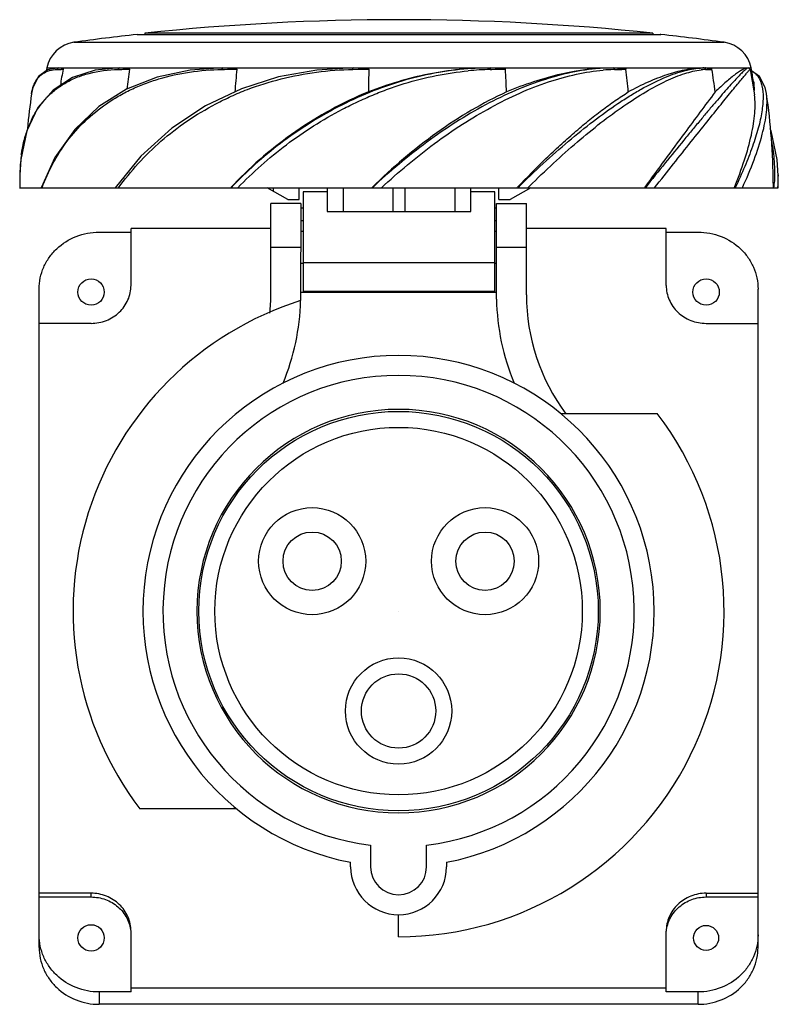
# Model space of a CAD drawing. Header units: millimetres. Extents: x 189 to 284, y 158 to 281.
import ezdxf

# ---------------------------------------------------------------- set-up
doc = ezdxf.new("R2010")
doc.units = ezdxf.units.MM
doc.header["$LTSCALE"] = 30.734
doc.layers.get('0').update_dxf_attribs({"linetype": 'CONTINUOUS'})

msp = doc.modelspace()

# ---------------------------------------------------------------- linework, layer by layer
at = {"color": 7, "linetype": 'Continuous'}
for p, q in [((203.99, 279.47), (204.06, 279.48)), ((203.99, 279.47), (269.54, 279.47)), ((204.96, 279.63), (204.96, 279.48)), ((268.56, 279.63), (204.96, 279.63)), ((268.56, 279.63), (268.56, 279.48)), ((269.54, 279.47), (269.46, 279.48)), ((196.06, 278.5), (277.46, 278.5)), ((192.68, 275.28), (194.18, 275.28)), ((194.16, 275.28), (192.74, 275.03)), ((193.94, 275.09), (194.19, 275.1)), ((194.19, 275.1), (194.45, 275.11)), ((194.23, 275.28), (201.79, 275.28)), ((194.45, 275.11), (194.71, 275.12)), ((201.6, 275.09), (201.78, 275.09)), ((201.78, 275.09), (202.06, 275.1)), ((201.91, 275.28), (214.72, 275.28)), ((202.06, 275.1), (203.02, 275.12)), ((214.61, 275.09), (214.71, 275.09)), ((214.71, 275.09), (214.9, 275.09)), ((214.9, 275.28), (231.01, 275.28)), ((214.9, 275.09), (216.46, 275.12)), ((230.99, 275.09), (232.99, 275.12)), ((231.21, 275.28), (248.17, 275.28)), ((248.17, 275.28), (245.39, 275.17)), ((248.19, 275.09), (248.24, 275.09)), ((248.19, 275.09), (248.24, 275.09)), ((248.24, 275.09), (248.37, 275.09)), ((248.36, 275.28), (263.6, 275.28)), ((248.37, 275.09), (250.1, 275.12)), ((263.6, 275.28), (262.25, 275.24)), ((263.75, 275.28), (274.8, 275.28)), ((274.49, 275.27), (274.94, 275.28)), ((275.04, 275.28), (280.47, 275.28)), ((280.47, 275.28), (280.47, 275.28)), ((280.49, 275.28), (280.85, 275.28)), ((280.69, 275.07), (280.7, 275.07)), ((280.71, 275.08), (280.71, 275.08)), ((280.73, 275.11), (281.26, 271.9)), ((190.76, 272.05), (190.77, 272.09)), ((282.76, 272.05), (282.76, 272.1)), ((193.67, 264.06), (191.97, 260.3)), ((189.29, 261.91), (189.29, 261.77)), ((189.29, 261.91), (189.29, 261.77)), ((284.23, 261.91), (284.24, 261.77)), ((284.23, 261.91), (284.24, 261.74)), ((284.24, 261.74), (284.24, 261.77)), ((189.27, 260.3), (284.25, 260.3)), ((222.86, 258.8), (220.26, 260.3)), ((221, 260.3), (221, 259.88)), ((224.26, 258.8), (224.26, 260.3)), ((227.76, 260.3), (227.76, 257.3)), ((229.76, 260.3), (229.76, 257.3)), ((233.41, 260.34), (233.37, 260.3)), ((233.4, 260.34), (233.37, 260.3)), ((236.01, 260.3), (236.01, 257.3)), ((237.51, 260.3), (237.51, 257.3)), ((243.76, 260.3), (243.76, 257.3)), ((245.76, 257.3), (245.76, 260.3)), ((249.26, 258.8), (249.26, 260.3)), ((253.26, 260.3), (250.66, 258.8)), ((251.55, 260.3), (251.6, 260.35)), ((251.55, 260.3), (251.6, 260.35)), ((252.88, 260.3), (253.08, 260.49)), ((267.53, 260.36), (267.48, 260.3)), ((278.74, 260.3), (278.76, 260.34)), ((278.74, 260.3), (278.76, 260.34)), ((283.61, 260.87), (283.61, 260.3)), ((222.86, 258.8), (224.26, 258.8)), ((227.76, 259.8), (224.76, 259.8)), ((224.76, 259.8), (224.76, 247.3)), ((248.76, 259.8), (245.76, 259.8)), ((248.76, 247.3), (248.76, 259.8)), ((249.26, 258.8), (250.66, 258.8)), ((224.46, 258.3), (220.71, 258.3)), ((220.71, 246.9), (220.71, 258.3)), ((224.46, 258.3), (224.42, 246.16)), ((224.76, 257.74), (224.46, 257.74)), ((248.96, 257.74), (248.76, 257.74)), ((248.96, 258.3), (252.71, 258.3)), ((248.97, 246.36), (248.96, 258.3)), ((252.71, 246.9), (252.71, 258.3)), ((227.76, 257.3), (245.76, 257.3)), ((220.71, 255.2), (203.21, 255.2)), ((203.21, 248.07), (203.21, 255.2)), ((224.45, 256.21), (224.76, 256.21)), ((248.76, 256.21), (248.96, 256.21)), ((270.21, 255.2), (252.71, 255.2)), ((270.21, 248.07), (270.21, 255.2)), ((199.21, 254.74), (203.21, 254.74)), ((224.76, 254.8), (224.45, 254.8)), ((248.96, 254.8), (248.76, 254.8)), ((270.21, 254.74), (274.21, 254.74)), ((224.44, 252.8), (220.71, 252.8)), ((252.71, 252.8), (248.96, 252.8)), ((224.76, 250.8), (224.44, 250.8)), ((224.76, 250.92), (248.76, 250.92)), ((248.96, 250.8), (248.76, 250.8)), ((191.71, 165.22), (191.71, 247.61)), ((248.97, 247.16), (224.43, 247.16)), ((248.76, 247.3), (224.76, 247.3)), ((281.71, 165.22), (281.71, 247.61)), ((198.21, 243.32), (191.71, 243.32)), ((275.21, 243.32), (281.71, 243.32)), ((257.03, 232.02), (269.1, 232.02)), ((216.4, 182.57), (204.32, 182.57)), ((233.21, 178.01), (233.21, 175.3)), ((240.21, 175.3), (240.21, 178.01)), ((230.71, 175.3), (230.71, 175.87)), ((242.71, 175.87), (242.71, 175.3)), ((198.21, 171.99), (191.71, 171.99)), ((191.71, 171.52), (198.21, 171.52)), ((198.21, 171.52), (198.21, 171.99)), ((275.21, 171.99), (281.71, 171.99)), ((275.21, 171.99), (275.21, 171.52)), ((275.21, 171.52), (281.71, 171.52)), ((236.71, 166.55), (236.71, 169.3)), ((203.21, 159.63), (203.21, 167.23)), ((270.21, 159.63), (270.21, 167.23)), ((203.21, 159.63), (199.21, 159.63)), ((199.21, 159.63), (199.21, 158.09)), ((270.21, 160.1), (203.21, 160.1)), ((274.21, 159.63), (270.21, 159.63)), ((274.21, 158.09), (274.21, 159.63)), ((274.21, 158.09), (199.21, 158.09))]:
    msp.add_line(p, q, dxfattribs=at)
for points in [[(201.77, 275.28), (198.73, 275), (195.87, 274.08), (193.46, 272.52), (191.55, 270.32), (190.17, 267.43), (189.4, 263.82), (189.29, 261.91)], [(192.74, 275.03), (191.63, 274.21), (190.93, 272.84), (190.77, 272.09)], [(231.01, 275.28), (226.48, 275.02), (221.68, 274.16), (217.03, 272.68), (212.55, 270.55), (208.33, 267.75), (204.46, 264.25), (201.21, 260.3)], [(214.71, 275.28), (210.62, 275.02), (206.48, 274.13), (202.65, 272.61)], [(280.73, 275.11), (280.69, 275.19), (280.64, 275.25)], [(282.76, 272.1), (282.59, 272.84), (281.89, 274.21), (280.91, 274.93)], [(202.65, 272.61), (199.18, 270.44), (196.16, 267.59), (193.67, 264.06)], [(284.24, 261.77), (284.12, 263.82), (283.36, 267.43), (283.24, 267.68)]]:
    msp.add_lwpolyline(points, dxfattribs=at)
for centre, radius in [((198.21, 247.24), 1.65), ((275.21, 247.24), 1.65), ((236.71, 207.3), 25), ((236.71, 207.3), 23), ((225.89, 213.55), 6.7), ((247.54, 213.55), 6.7), ((225.89, 213.55), 3.65), ((247.54, 213.55), 3.65), ((236.71, 194.8), 6.65), ((236.71, 194.8), 4.65), ((198.21, 166.4), 1.65), ((275.21, 166.4), 1.57)]:
    msp.add_circle(centre, radius, dxfattribs=at)
for centre, radius, start, end in [((236.76, -18.68), 300, 83.9152, 96.0848), ((236.76, -18.73), 300, 96.2724, 97.7967), ((236.76, -18.73), 300, 82.2033, 83.7276), ((196.61, 274.53), 4, 97.7967, 169.2053), ((276.92, 274.53), 4, 10.7947, 82.2033), ((271.26, 260.3), 80, 169.2053, 169.4593), ((275.74, 260.35), 82.37, 169.6689, 171.084), ((300.8, 260.48), 98.87, 171.4847, 172.9451), ((370.35, 260.6), 154.58, 174.6106, 175.6662), ((821.7, 260.63), 588.89, 178.58995, 178.86611), ((248.89, 238.38), 36.71, 91.1003, 95.4169), ((-46.25, 260.65), 296.7, 2.2468, 2.7953), ((264.29, 252.03), 23.06, 91.6552, 94.912), ((264.24, 253.36), 21.73, 91.2757, 91.6175), ((138.09, 260.52), 127.92, 5.2741, 6.5519), ((274.95, 264.7), 10.58, 91.0573, 92.3998), ((275.5, 267.22), 7.88, 93.6607, 96.6768), ((274.94, 265), 10.28, 90.7929, 91.0521), ((274.94, 265.09), 10.19, 90.0032, 90.7919), ((275.45, 267.92), 7.17, 92.8945, 93.6112), ((275.04, 268.69), 6.59, 89.2829, 89.9691), ((275.44, 268.12), 6.98, 92.2824, 92.894), ((268.95, 448.63), 173.66, 272.0473, 272.3012), ((185.78, 260.39), 91.35, 7.4815, 9.2806), ((202.26, 260.3), 80, 9.5685, 10.7947), ((271.64, 260.3), 81.73, 171.7383, 174.8206), ((201.77, 260.29), 81.85, 0.4014, 8.2568), ((201.81, 263.41), 12.29, 154.0071, 158.0914), ((208.6, 261.74), 19.3, 171.9316, 174.7392), ((211.13, 261.53), 21.84, 174.8066, 179.0081), ((279.89, 260.3), 90.61, 179.0674, 180), ((259.56, 261.5), 24.67, 357.2177, 0.5666), ((193.64, 260.3), 90.61, 360, 0.9329), ((253.9, 224.46), 52.38, 136.1566, 136.8282), ((253.71, 262.31), 30.06, 356.1612, 357.2715), ((195.71, 246.9), 25, 354.7382, 360), ((277.71, 246.9), 25, 180, 216.5719), ((236.71, 207.3), 40.75, 107.5082, 217.354), ((195.71, 246.9), 28.75, 337.3953, 358.5329), ((277.71, 246.9), 28.75, 181.0715, 202.6047), ((236.71, 207.3), 32, 280.8069, 259.1931), ((236.71, 207.3), 29.5, 276.8139, 263.1861), ((236.71, 207.3), 25.25, 270, 269.9524), ((236.71, 207.3), 40.75, 270, 37.3541), ((236.71, 207.3), 0.0104, 90, 270), ((236.71, 175.3), 6, 180, 360), ((236.71, 175.3), 3.5, 180, 360)]:
    msp.add_arc(centre, radius, start, end, dxfattribs=at)
for points, knots in [([(190.76, 268.8), (190.99, 269.27), (191.51, 270.17), (192.47, 271.41), (193.6, 272.5), (194.9, 273.4), (196.37, 274.12), (198.58, 274.85), (200.38, 275.06), (201.6, 275.09)], [0, 0, 0, 0, 0.118573, 0.236099, 0.35367, 0.472486, 0.594936, 0.722927, 1, 1, 1, 1]), ([(190.77, 272.09), (190.82, 272.42), (190.96, 273.04), (191.38, 273.87), (191.98, 274.5), (192.48, 274.77), (192.75, 274.87)], [0, 0, 0, 0, 0.280984, 0.529478, 0.762916, 1, 1, 1, 1]), ([(192.08, 260.3), (192.47, 261.33), (193.37, 263.35), (195.16, 266.17), (197.41, 268.71), (199.65, 270.51), (201.62, 271.77), (203.22, 272.61), (204.92, 273.34), (207.34, 274.15), (210.58, 274.86), (213.25, 275.07), (214.61, 275.09)], [0, 0, 0, 0, 0.114817, 0.23023, 0.347102, 0.466934, 0.528621, 0.591522, 0.655744, 0.721456, 0.85757, 1, 1, 1, 1]), ([(192.75, 274.87), (192.84, 274.9), (193.23, 275.02), (193.63, 275.08), (193.94, 275.09)], [0, 0, 0, 0, 0.236249, 1, 1, 1, 1]), ([(193.94, 275.09), (193.95, 275.14), (194.01, 275.24), (194.11, 275.28), (194.16, 275.28)], [0, 0, 0, 0, 0.511056, 1, 1, 1, 1]), ([(194.38, 275.28), (194.44, 275.27), (194.53, 275.26), (194.63, 275.23), (194.68, 275.19), (194.71, 275.16), (194.71, 275.14), (194.71, 275.12)], [0, 0, 0, 0, 0.445884, 0.679418, 0.805529, 0.878846, 1, 1, 1, 1]), ([(201.6, 275.09), (201.61, 275.12), (201.62, 275.16), (201.66, 275.23), (201.71, 275.27), (201.75, 275.28), (201.77, 275.28)], [0, 0, 0, 0, 0.286139, 0.547639, 0.778478, 1, 1, 1, 1]), ([(201.65, 260.3), (202.42, 261.34), (204.08, 263.38), (206.94, 266.19), (210.2, 268.71), (213.21, 270.5), (215.76, 271.76), (218.46, 272.9), (222.01, 274), (226.45, 274.85), (229.47, 275.07), (230.99, 275.09)], [0, 0, 0, 0, 0.114178, 0.231459, 0.351984, 0.475941, 0.539252, 0.603334, 0.733574, 0.866107, 1, 1, 1, 1]), ([(201.91, 275.28), (202, 275.28), (202.19, 275.28), (202.43, 275.27), (202.62, 275.25), (202.76, 275.23), (202.88, 275.21), (202.96, 275.18), (203.02, 275.14), (203.02, 275.12)], [0, 0, 0, 0, 0.245987, 0.494073, 0.618808, 0.743909, 0.869358, 0.932582, 1, 1, 1, 1]), ([(214.61, 275.09), (214.61, 275.12), (214.63, 275.16), (214.64, 275.22), (214.67, 275.27), (214.7, 275.28), (214.71, 275.28)], [0, 0, 0, 0, 0.336975, 0.621576, 0.832868, 1, 1, 1, 1]), ([(214.9, 275.28), (215.03, 275.28), (215.23, 275.28), (215.49, 275.27), (215.69, 275.26), (215.89, 275.25), (216.06, 275.24), (216.19, 275.22), (216.29, 275.2), (216.37, 275.18), (216.43, 275.16), (216.46, 275.14), (216.46, 275.12)], [0, 0, 0, 0, 0.249272, 0.374258, 0.499441, 0.624777, 0.750183, 0.812872, 0.875498, 0.937979, 0.96917, 1, 1, 1, 1]), ([(245.39, 275.17), (242.59, 274.96), (238.38, 274.16), (233.02, 272.27), (229.11, 270.46), (225.39, 268.32), (220.78, 265.11), (217.64, 262.3), (215.73, 260.3)], [0, 0, 0, 0, 0.248676, 0.375583, 0.502789, 0.629498, 0.7549, 1, 1, 1, 1]), ([(216.57, 260.3), (217.51, 261.25), (219.47, 263.12), (222.64, 265.72), (226.04, 268.09), (229.06, 269.82), (231.56, 271.06), (233.48, 271.91), (235.43, 272.68), (238.06, 273.55), (241.38, 274.4), (244.08, 274.8), (245.43, 274.93)], [0, 0, 0, 0, 0.121944, 0.245956, 0.3716, 0.498333, 0.561919, 0.625479, 0.688905, 0.752105, 0.877264, 1, 1, 1, 1]), ([(230.99, 275.09), (231, 275.11), (231, 275.16), (231, 275.22), (231, 275.25), (231, 275.28), (231.01, 275.28)], [0, 0, 0, 0, 0.393299, 0.712882, 0.921713, 1, 1, 1, 1]), ([(231.21, 275.28), (231.36, 275.28), (231.59, 275.28), (231.89, 275.27), (232.11, 275.26), (232.34, 275.25), (232.53, 275.24), (232.68, 275.22), (232.79, 275.2), (232.89, 275.18), (232.95, 275.16), (232.99, 275.14), (232.99, 275.12)], [0, 0, 0, 0, 0.250323, 0.37556, 0.500834, 0.626134, 0.751433, 0.814071, 0.876677, 0.939189, 0.970351, 1, 1, 1, 1]), ([(248.17, 275.28), (245.59, 275.28), (240.38, 274.74), (235.37, 273.24), (232.93, 272.28)], [0, 0, 0, 0, 0.495677, 1, 1, 1, 1]), ([(262.25, 275.24), (261.08, 275.17), (258.66, 274.85), (255.01, 273.9), (251.28, 272.5), (247.53, 270.69), (243.83, 268.51), (240.22, 266.03), (236.74, 263.29), (234.52, 261.32), (233.44, 260.3)], [0, 0, 0, 0, 0.106396, 0.220599, 0.341438, 0.467772, 0.597993, 0.730931, 0.865275, 1, 1, 1, 1]), ([(234.56, 260.3), (235.62, 261.27), (237.78, 263.18), (241.15, 265.84), (244.64, 268.26), (248.22, 270.37), (251.8, 272.18), (255.38, 273.57), (258.88, 274.55), (261.19, 274.92), (262.32, 275.01)], [0, 0, 0, 0, 0.135401, 0.270245, 0.403459, 0.533813, 0.659948, 0.780454, 0.89412, 1, 1, 1, 1]), ([(248.24, 275.09), (248.23, 275.14), (248.22, 275.2), (248.2, 275.27), (248.18, 275.28), (248.17, 275.28)], [0, 0, 0, 0, 0.693252, 0.898921, 1, 1, 1, 1]), ([(248.36, 275.28), (248.51, 275.28), (248.73, 275.28), (249.02, 275.27), (249.24, 275.26), (249.46, 275.25), (249.65, 275.24), (249.79, 275.22), (249.9, 275.2), (249.99, 275.18), (250.06, 275.16), (250.1, 275.14), (250.1, 275.12)], [0, 0, 0, 0, 0.250202, 0.375139, 0.49999, 0.624784, 0.749593, 0.812052, 0.874608, 0.937385, 0.969011, 1, 1, 1, 1]), ([(263.6, 275.28), (261.4, 275.28), (256.81, 274.68), (252.43, 273.21), (250.23, 272.28)], [0, 0, 0, 0, 0.478133, 1, 1, 1, 1]), ([(251.66, 260.3), (252.69, 261.33), (254.76, 263.3), (257.91, 266.09), (261.02, 268.6), (263.6, 270.48), (265.62, 271.78), (267.49, 272.88), (269.68, 274), (272.16, 274.91), (273.76, 275.22), (274.49, 275.27)], [0, 0, 0, 0, 0.157516, 0.309829, 0.454961, 0.590555, 0.654387, 0.714935, 0.82528, 0.92066, 1, 1, 1, 1]), ([(253.08, 260.49), (254.08, 261.46), (256.04, 263.34), (259.03, 266), (261.96, 268.42), (264.83, 270.51), (267.54, 272.29), (270.09, 273.65), (272.4, 274.6), (273.89, 274.96), (274.58, 275.04)], [0, 0, 0, 0, 0.158172, 0.310865, 0.456061, 0.591637, 0.71562, 0.825766, 0.920741, 1, 1, 1, 1]), ([(263.75, 275.09), (263.75, 275.12), (263.73, 275.17), (263.69, 275.25), (263.63, 275.29), (263.6, 275.28)], [0, 0, 0, 0, 0.314661, 0.593738, 1, 1, 1, 1]), ([(263.75, 275.28), (263.87, 275.28), (264.06, 275.28), (264.3, 275.27), (264.47, 275.26), (264.65, 275.25), (264.8, 275.24), (264.92, 275.22), (265.01, 275.2), (265.09, 275.18), (265.14, 275.16), (265.17, 275.14), (265.18, 275.12)], [0, 0, 0, 0, 0.24875, 0.372679, 0.496388, 0.619986, 0.743723, 0.805816, 0.868302, 0.931744, 0.964577, 1, 1, 1, 1]), ([(263.75, 275.09), (263.87, 275.09), (264.35, 275.1), (264.82, 275.11), (265.18, 275.12)], [0, 0, 0, 0, 0.254714, 1, 1, 1, 1]), ([(274.51, 275.27), (273.83, 275.25), (272.4, 275.05), (270.2, 274.44), (267.85, 273.51), (266.28, 272.72), (265.47, 272.28)], [0, 0, 0, 0, 0.211897, 0.449378, 0.71254, 1, 1, 1, 1]), ([(280.47, 275.28), (280.44, 275.28), (280.39, 275.26), (280.3, 275.2), (280.19, 275.11), (279.97, 274.93), (279.64, 274.61), (279.18, 274.13), (278.61, 273.53), (277.95, 272.8), (277.21, 271.95), (276.38, 271), (275.48, 269.94), (274.52, 268.78), (273.49, 267.54), (272, 265.74), (270.03, 263.32), (268.43, 261.33), (267.61, 260.3)], [0, 0, 0, 0, 0.003219, 0.008493, 0.015908, 0.025481, 0.051055, 0.085039, 0.127119, 0.176838, 0.233885, 0.298004, 0.368465, 0.444593, 0.526243, 0.613019, 0.799317, 1, 1, 1, 1]), ([(268.75, 260.3), (269.55, 261.29), (271.08, 263.21), (273.26, 265.97), (275.24, 268.45), (276.98, 270.59), (278.23, 272.16), (279.09, 273.2), (279.6, 273.82), (280.01, 274.31), (280.33, 274.68), (280.55, 274.93), (280.67, 275.05), (280.71, 275.08)], [0, 0, 0, 0, 0.200657, 0.386968, 0.555045, 0.701144, 0.822321, 0.871961, 0.913908, 0.947968, 0.973818, 0.991178, 1, 1, 1, 1]), ([(275.16, 275.09), (275.15, 275.14), (275.1, 275.24), (274.99, 275.29), (274.94, 275.28)], [0, 0, 0, 0, 0.530844, 1, 1, 1, 1]), ([(275.12, 275.28), (275.19, 275.28), (275.32, 275.28), (275.49, 275.27), (275.63, 275.25), (275.73, 275.23), (275.82, 275.21), (275.89, 275.18), (275.92, 275.14), (275.93, 275.12)], [0, 0, 0, 0, 0.241939, 0.48213, 0.602234, 0.723287, 0.847678, 0.914287, 1, 1, 1, 1]), ([(280.47, 275.28), (280.37, 275.28), (280.14, 275.24), (279.78, 275.08), (279.36, 274.83), (278.65, 274.34), (277.63, 273.49), (276.8, 272.72), (276.35, 272.28)], [0, 0, 0, 0, 0.057481, 0.132889, 0.227855, 0.342976, 0.633316, 1, 1, 1, 1]), ([(280.96, 274.9), (281.12, 274.81), (281.41, 274.59), (281.77, 274.16), (282.03, 273.64), (282.3, 272.78), (282.37, 271.78), (282.3, 270.7), (282.18, 269.77), (282, 268.77), (281.74, 267.71), (281.4, 266.6), (280.86, 264.99), (280.04, 262.87), (279.27, 261.18), (278.86, 260.3)], [0, 0, 0, 0, 0.034458, 0.069354, 0.10639, 0.146896, 0.241031, 0.295594, 0.355318, 0.420096, 0.489799, 0.564303, 0.643356, 0.814053, 1, 1, 1, 1]), ([(280.72, 275.09), (280.71, 275.15), (280.64, 275.25), (280.53, 275.29), (280.47, 275.28)], [0, 0, 0, 0, 0.502339, 1, 1, 1, 1]), ([(280.49, 275.28), (280.53, 275.28), (280.58, 275.28), (280.62, 275.26), (280.63, 275.25)], [0, 0, 0, 0, 0.742207, 1, 1, 1, 1]), ([(280.72, 275.09), (280.72, 275.09), (280.72, 275.09), (280.73, 275.1), (280.73, 275.11)], [0, 0, 0, 0, 0.341257, 1, 1, 1, 1]), ([(281.15, 273.6), (281.16, 273.5), (281.22, 273.07), (281.22, 272.64), (281.2, 272.31)], [0, 0, 0, 0, 0.227096, 1, 1, 1, 1]), ([(232.93, 272.28), (229.73, 270.98), (223.69, 267.67), (218.46, 263.19), (216.12, 260.74)], [0, 0, 0, 0, 0.504783, 1, 1, 1, 1]), ([(250.23, 272.28), (248.72, 271.6), (245.73, 270.02), (239.95, 266.24), (235.93, 262.81), (233.4, 260.34)], [0, 0, 0, 0, 0.239365, 0.488304, 1, 1, 1, 1]), ([(251.6, 260.35), (252.76, 261.57), (254.52, 263.35), (256.91, 265.59), (258.67, 267.17), (260.41, 268.64), (262.13, 269.98), (263.8, 271.19), (264.92, 271.94), (265.47, 272.28)], [0, 0, 0, 0, 0.275303, 0.408327, 0.537206, 0.661465, 0.780638, 0.893735, 1, 1, 1, 1]), ([(276.35, 272.28), (275.07, 270.59), (272.12, 266.62), (269.2, 262.64), (267.53, 260.36)], [0, 0, 0, 0, 0.428953, 1, 1, 1, 1]), ([(278.76, 260.34), (279.21, 261.47), (280.01, 263.62), (280.78, 266.3), (281.15, 268.27), (281.36, 269.94), (281.37, 271.15), (281.26, 271.9)], [0, 0, 0, 0, 0.305929, 0.577249, 0.698528, 0.809551, 1, 1, 1, 1]), ([(279.75, 260.3), (280.29, 261.44), (281.21, 263.64), (282.11, 266.38), (282.58, 268.38), (282.84, 270.06), (282.87, 271.29), (282.76, 272.05)], [0, 0, 0, 0, 0.309309, 0.582725, 0.703666, 0.813122, 1, 1, 1, 1]), ([(189.98, 266.75), (190.01, 266.86), (190.14, 267.28), (190.29, 267.69), (190.41, 268)], [0, 0, 0, 0, 0.252853, 1, 1, 1, 1]), ([(189.48, 264.45), (189.51, 264.65), (189.64, 265.42), (189.81, 266.19), (189.98, 266.75)], [0, 0, 0, 0, 0.255112, 1, 1, 1, 1]), ([(283.39, 266.09), (283.56, 265.26), (283.78, 263.52), (283.78, 261.78), (283.74, 260.88)], [0, 0, 0, 0, 0.484513, 1, 1, 1, 1]), ([(191.71, 247.61), (191.71, 248.07), (191.81, 249.01), (192.24, 250.36), (192.94, 251.6), (194.19, 253.05), (196.28, 254.38), (198.24, 254.74), (199.21, 254.74)], [0, 0, 0, 0, 0.122176, 0.244861, 0.368401, 0.493094, 0.744874, 1, 1, 1, 1]), ([(274.21, 254.74), (275.19, 254.74), (277.14, 254.38), (279.23, 253.05), (280.48, 251.6), (281.18, 250.36), (281.61, 249.01), (281.71, 248.07), (281.71, 247.61)], [0, 0, 0, 0, 0.255126, 0.506906, 0.631599, 0.755139, 0.877824, 1, 1, 1, 1]), ([(198.21, 243.32), (198.86, 243.32), (200.16, 243.56), (201.56, 244.44), (202.39, 245.41), (202.86, 246.24), (203.15, 247.13), (203.21, 247.76), (203.21, 248.07)], [0, 0, 0, 0, 0.255128, 0.506906, 0.631598, 0.755137, 0.877822, 1, 1, 1, 1]), ([(270.21, 248.07), (270.21, 247.76), (270.28, 247.13), (270.56, 246.24), (271.03, 245.41), (271.87, 244.44), (273.26, 243.56), (274.56, 243.32), (275.21, 243.32)], [0, 0, 0, 0, 0.122178, 0.244863, 0.368402, 0.493094, 0.744872, 1, 1, 1, 1]), ([(203.21, 167.23), (203.21, 167.54), (203.15, 168.17), (202.86, 169.07), (202.39, 169.89), (201.56, 170.86), (200.16, 171.74), (198.86, 171.99), (198.21, 171.99)], [0, 0, 0, 0, 0.122178, 0.244863, 0.368402, 0.493094, 0.744872, 1, 1, 1, 1]), ([(198.21, 171.52), (198.82, 171.52), (200.04, 171.31), (201.64, 170.38), (202.78, 168.96), (203.13, 167.81), (203.19, 167.23)], [0, 0, 0, 0, 0.255391, 0.507776, 0.755695, 1, 1, 1, 1]), ([(275.21, 171.99), (274.56, 171.99), (273.26, 171.74), (271.87, 170.86), (271.03, 169.89), (270.56, 169.07), (270.28, 168.17), (270.21, 167.54), (270.21, 167.23)], [0, 0, 0, 0, 0.255128, 0.506906, 0.631598, 0.755137, 0.877822, 1, 1, 1, 1]), ([(270.24, 167.23), (270.29, 167.81), (270.65, 168.96), (271.79, 170.38), (273.38, 171.31), (274.6, 171.52), (275.21, 171.52)], [0, 0, 0, 0, 0.244305, 0.492224, 0.744609, 1, 1, 1, 1]), ([(199.21, 159.63), (198.24, 159.63), (196.28, 160), (194.19, 161.32), (192.94, 162.77), (192.24, 164.02), (191.81, 165.36), (191.71, 166.3), (191.71, 166.77)], [0, 0, 0, 0, 0.255126, 0.506906, 0.631599, 0.755139, 0.877824, 1, 1, 1, 1]), ([(281.71, 166.77), (281.71, 166.3), (281.61, 165.36), (281.18, 164.02), (280.48, 162.77), (279.23, 161.32), (277.14, 160), (275.19, 159.63), (274.21, 159.63)], [0, 0, 0, 0, 0.122176, 0.244861, 0.368401, 0.493094, 0.744874, 1, 1, 1, 1]), ([(191.71, 165.22), (191.71, 164.76), (191.81, 163.82), (192.24, 162.47), (192.94, 161.23), (194.19, 159.78), (196.28, 158.45), (198.24, 158.09), (199.21, 158.09)], [0, 0, 0, 0, 0.122176, 0.244861, 0.368401, 0.493094, 0.744874, 1, 1, 1, 1]), ([(274.21, 158.09), (275.19, 158.09), (277.14, 158.45), (279.23, 159.78), (280.48, 161.23), (281.18, 162.47), (281.61, 163.82), (281.71, 164.76), (281.71, 165.22)], [0, 0, 0, 0, 0.255126, 0.506906, 0.631599, 0.755139, 0.877824, 1, 1, 1, 1])]:
    msp.add_open_spline(points, degree=3, knots=knots, dxfattribs=at)
for points in [[(194.18, 275.28), (194.2, 275.28), (194.21, 275.28), (194.23, 275.28)], [(194.23, 275.28), (194.28, 275.28), (194.33, 275.28), (194.38, 275.28)], [(201.79, 275.28), (201.83, 275.28), (201.87, 275.28), (201.91, 275.28)], [(214.72, 275.28), (214.78, 275.28), (214.84, 275.28), (214.9, 275.28)], [(231.01, 275.28), (231.08, 275.28), (231.14, 275.28), (231.21, 275.28)], [(248.17, 275.28), (248.23, 275.28), (248.3, 275.28), (248.36, 275.28)], [(263.6, 275.28), (263.65, 275.28), (263.7, 275.28), (263.75, 275.28)], [(274.94, 275.28), (274.97, 275.28), (275.01, 275.28), (275.04, 275.28)]]:
    msp.add_open_spline(points, degree=3, dxfattribs=at)

doc.saveas('drawing.dxf')
